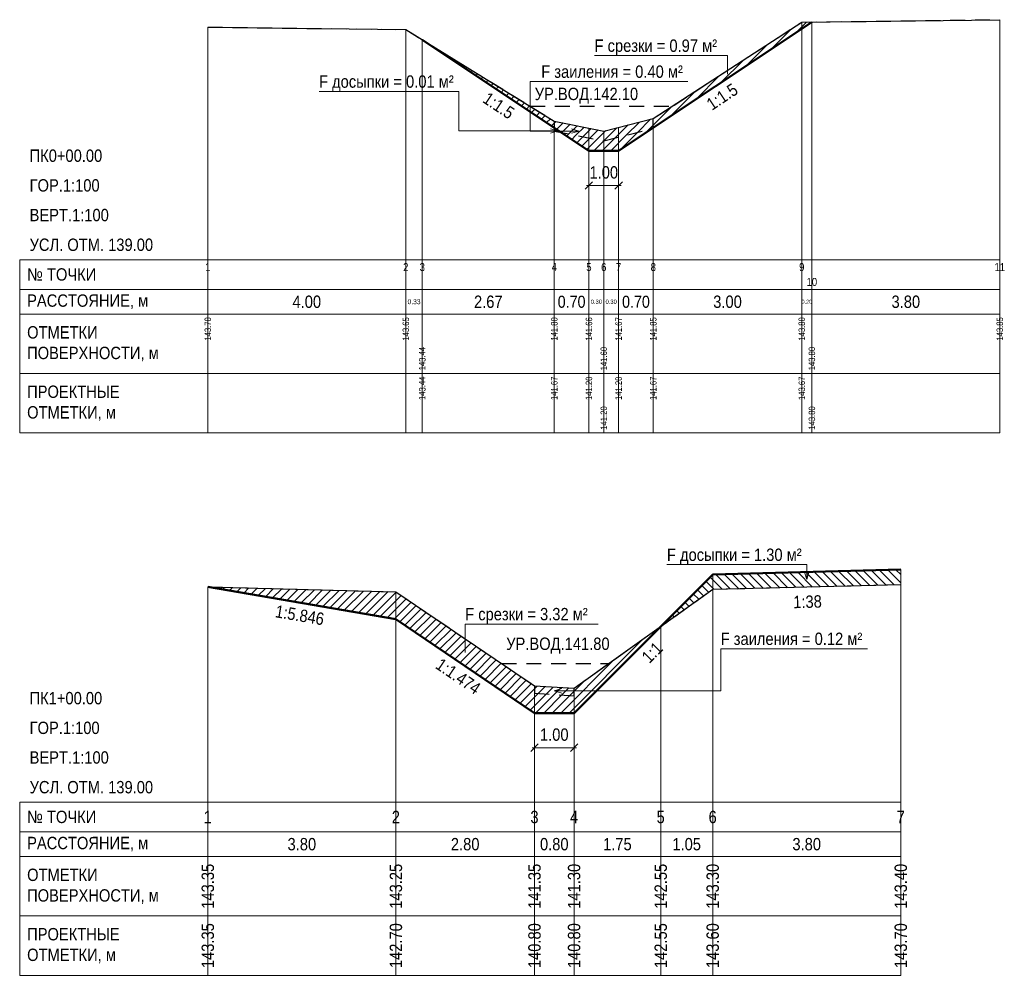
# Model space of a CAD drawing. Header units: metres. Extents: x -3.8 to 16.1, y -14.5 to 4.8.
import ezdxf
from ezdxf.enums import TextEntityAlignment as Align

# ---------------------------------------------------------------- set-up
doc = ezdxf.new("R2010")
doc.units = ezdxf.units.M
doc.linetypes.add('PROF_DASH', pattern=[2, 1.2, -0.8])
for name, color, linetype in [('PROF_CLEANED', 7, 'Continuous'), ('PROF_CUT_HATCH', 7, 'Continuous'), ('PROF_DIMENSION', 7, 'Continuous'), ('PROF_EXISTING', 7, 'Continuous'), ('PROF_FILL_HATCH', 7, 'Continuous'), ('PROF_GRID', 7, 'Continuous'), ('PROF_LEADER', 7, 'Continuous'), ('PROF_LEADER_ARROW', 7, 'Continuous'), ('PROF_ORD', 7, 'Continuous'), ('PROF_PROJECT', 7, 'Continuous'), ('PROF_SILT_HATCH', 7, 'Continuous'), ('PROF_TEXT', 7, 'Continuous'), ('PROF_WATER', 7, 'Continuous')]:
    doc.layers.add(name, color=color, linetype=linetype)
doc.styles.add('PROF_DIM_TEXT_0_85', font='Arial.ttf', dxfattribs={"width": 0.85})
doc.styles.get("Standard").update_dxf_attribs({"font": 'Arial.ttf'})
doc.dimstyles.get("Standard").update_dxf_attribs({"dimtxt": 2.5, "dimasz": 2.5, "dimexe": 1.25, "dimexo": 0.625, "dimtad": 1, "dimcen": 2.5, "dimazin": 3, "dimtfac": 1, "dimtmove": 0, "dimatfit": 3})
pattern_1 = [(45, (0, 0), (-0.0848528, 0.0848528), [])]

msp = doc.modelspace()

# ---------------------------------------------------------------- hatches: boundary and pattern name
at = {"layer": 'PROF_CUT_HATCH', "lineweight": 9}
h = msp.add_hatch(dxfattribs=at)
h.set_pattern_fill('_USER', color=1, angle=45, style=0, pattern_type=0)
h.set_pattern_definition(pattern_1)
h.paths.add_polyline_path([(9, 2.667), (12, 4.667), (12.204, 4.803), (12, 4.8), (9, 2.85)])
h = msp.add_hatch(dxfattribs=at)
h.set_pattern_fill('_USER', color=1, angle=45, style=0, pattern_type=0)
h.set_pattern_definition(pattern_1)
h.paths.add_polyline_path([(4.333, 4.444), (7, 2.667), (7, 2.8)])
h = msp.add_hatch(dxfattribs=at)
h.set_pattern_fill('_USER', color=1, angle=45, style=0, pattern_type=0)
h.set_pattern_definition(pattern_1)
h.paths.add_polyline_path([(7.143, 2.571), (7.7, 2.2), (8, 2.2), (8.3, 2.2), (8.96, 2.64), (8.3, 2.475), (8, 2.4), (7.7, 2.46)])
h = msp.add_hatch(dxfattribs=at)
h.set_pattern_fill('_USER', color=1, angle=45, style=0, pattern_type=0)
h.set_pattern_definition(pattern_1)
h.paths.add_polyline_path([(0, -6.613), (3.8, -7.263), (6.6, -9.162), (7.4, -9.162), (9.15, -7.412), (7.4, -8.662), (7.4, -8.812), (6.6, -8.763), (6.6, -8.613), (3.8, -6.713)])
at = {"layer": 'PROF_FILL_HATCH', "lineweight": 9}
h = msp.add_hatch(dxfattribs=at)
h.set_pattern_fill('_USER', color=3, angle=135, style=0, pattern_type=0)
h.set_pattern_definition([(135, (-0, 0), (-0.01904762, -0.01904762), [])])
h.paths.add_polyline_path([(7, 2.6), (7.143, 2.571), (7, 2.667)])
h = msp.add_hatch(dxfattribs=at)
h.set_pattern_fill('_USER', color=3, angle=135, style=0, pattern_type=0)
h.set_pattern_definition([(135, (-0, 0), (-0.01111111, -0.01111111), [])])
h.paths.add_polyline_path([(8.96, 2.64), (9, 2.65), (9, 2.667)])
h = msp.add_hatch(dxfattribs=at)
h.set_pattern_fill('_USER', color=3, angle=135, style=0, pattern_type=0)
h.set_pattern_definition([(135, (-0, 0), (-0.0848528, -0.0848528), [])])
h.paths.add_polyline_path([(9.15, -7.412), (10.2, -6.662), (14, -6.562), (14, -6.263), (10.2, -6.363)])
at = {"layer": 'PROF_SILT_HATCH', "lineweight": 9}
h = msp.add_hatch(dxfattribs=at)
h.set_pattern_fill('_USER', color=30, angle=45, style=0, pattern_type=0)
h.set_pattern_definition(pattern_1)
h.paths.add_polyline_path([(7, 2.6), (8, 2.4), (9, 2.65), (9, 2.85), (8, 2.6), (7, 2.8)])
h = msp.add_hatch(dxfattribs=at)
h.set_pattern_fill('_USER', color=30, angle=45, style=0, pattern_type=0)
h.set_pattern_definition(pattern_1)
h.paths.add_polyline_path([(6.6, -8.763), (7.4, -8.812), (7.4, -8.662), (6.6, -8.613)])

# ---------------------------------------------------------------- linework, layer by layer
at = {"layer": 'PROF_CLEANED', "color": 30, "linetype": 'PROF_DASH', "lineweight": 25, "ltscale": 0.25}
for points in [[(0, 4.7), (4, 4.65), (7, 2.8), (7, 2.6), (8, 2.4), (9, 2.65), (9, 2.85), (12, 4.8), (16, 4.85)], [(0, -6.613), (3.8, -6.713), (6.6, -8.613), (6.6, -8.763), (7.4, -8.812), (7.4, -8.662), (10.2, -6.662), (14, -6.562)]]:
    msp.add_lwpolyline(points, dxfattribs=at)
at = {"layer": 'PROF_EXISTING', "color": 7, "lineweight": 30}
for points in [[(0, 4.7), (4, 4.65), (7, 2.8), (8, 2.6), (9, 2.85), (12, 4.8), (16, 4.85)], [(0, -6.613), (3.8, -6.713), (6.6, -8.613), (7.4, -8.662), (10.2, -6.662), (14, -6.562)]]:
    msp.add_lwpolyline(points, dxfattribs=at)
at = {"layer": 'PROF_GRID', "color": 8, "lineweight": 18}
for points in [[(-3.8, 0), (16, 0)], [(-3.8, 0), (-3.8, -3.5)], [(0, 0), (0, -3.5)], [(16, 0), (16, -3.5)], [(-3.8, -0.6), (16, -0.6)], [(-3.8, -1.1), (16, -1.1)], [(-3.8, -2.3), (16, -2.3)], [(-3.8, -3.5), (16, -3.5)], [(-3.8, -10.963), (14, -10.963)], [(-3.8, -10.963), (-3.8, -14.463)], [(0, -10.963), (0, -14.463)], [(14, -10.963), (14, -14.463)], [(-3.8, -11.562), (14, -11.562)], [(-3.8, -12.062), (14, -12.062)], [(-3.8, -13.263), (14, -13.263)], [(-3.8, -14.463), (14, -14.463)]]:
    msp.add_lwpolyline(points, dxfattribs=at)
at = {"layer": 'PROF_LEADER', "color": 1, "lineweight": 18}
for points in [[(10.5, 3.746), (10.5, 4.125), (7.814, 4.125)], [(5.2, -7.938), (5.2, -7.363), (7.886, -7.363)]]:
    msp.add_lwpolyline(points, dxfattribs=at)
at = {"layer": 'PROF_LEADER', "color": 30, "lineweight": 18}
for points in [[(7.5, 2.6), (6.514, 2.6), (6.514, 3.6), (6.737, 3.6), (9.7, 3.6)], [(7, -8.713), (10.362, -8.713), (10.362, -7.862), (13.325, -7.862)]]:
    msp.add_lwpolyline(points, dxfattribs=at)
at = {"layer": 'PROF_LEADER', "color": 3, "lineweight": 18}
for points in [[(7.071, 2.602), (5.071, 2.602), (5.071, 3.4), (2.247, 3.4)], [(12.1, -6.463), (12.1, -6.163), (9.276, -6.163)]]:
    msp.add_lwpolyline(points, dxfattribs=at)
at = {"layer": 'PROF_LEADER_ARROW', "color": 3, "lineweight": 18}
for points in [[(6.921, 2.557), (7.071, 2.602), (6.921, 2.647)], [(12.055, -6.312), (12.1, -6.463), (12.145, -6.312)]]:
    msp.add_lwpolyline(points, dxfattribs=at)
at = {"layer": 'PROF_LEADER_ARROW', "color": 30, "lineweight": 18}
for points in [[(7.35, 2.555), (7.5, 2.6), (7.35, 2.645)], [(7.15, -8.668), (7, -8.713), (7.15, -8.758)]]:
    msp.add_lwpolyline(points, dxfattribs=at)
at = {"layer": 'PROF_ORD', "color": 8, "lineweight": 18}
for points in [[(12, -3.5), (12, 4.8)], [(12.204, -3.5), (12.204, 4.803)], [(16, -3.5), (16, 4.85)], [(0, -3.5), (0, 4.7)], [(4, -3.5), (4, 4.65)], [(4.333, -3.5), (4.333, 4.444)], [(7, -3.5), (7, 2.8)], [(9, -3.5), (9, 2.85)], [(7.7, -3.5), (7.7, 2.66)], [(8, -3.5), (8, 2.6)], [(8.3, -3.5), (8.3, 2.675)], [(10.2, -14.463), (10.2, -6.363)], [(14, -14.463), (14, -6.263)], [(0, -14.463), (0, -6.613)], [(3.8, -14.463), (3.8, -6.713)], [(9.15, -14.463), (9.15, -7.412)], [(6.6, -14.463), (6.6, -8.613)], [(7.4, -14.463), (7.4, -8.662)]]:
    msp.add_lwpolyline(points, dxfattribs=at)
at = {"layer": 'PROF_PROJECT', "color": 1, "lineweight": 50}
for points in [[(4.333, 4.444), (7.7, 2.2), (8.3, 2.2), (12.204, 4.803)], [(0, -6.613), (3.8, -7.263), (6.6, -9.162), (7.4, -9.162), (10.2, -6.363), (14, -6.263)]]:
    msp.add_lwpolyline(points, dxfattribs=at)
at = {"layer": 'PROF_WATER', "color": 5, "linetype": 'PROF_DASH', "lineweight": 30, "ltscale": 0.25}
for points in [[(6.514, 3.1), (9.385, 3.1)], [(5.937, -8.162), (8.1, -8.162)]]:
    msp.add_lwpolyline(points, dxfattribs=at)

# ---------------------------------------------------------------- texts
at = {"layer": 'PROF_TEXT', "color": 1, "lineweight": 18, "width": 0.85}
for s, p in [('F срезки = 0.97 м²', (7.814, 4.325)), ('F срезки = 3.32 м²', (5.2, -7.163))]:
    msp.add_text(s, height=0.25, dxfattribs=at).set_placement(p, align=Align.MIDDLE_LEFT)
at = {"layer": 'PROF_TEXT', "color": 30, "lineweight": 18, "width": 0.85}
for s, p in [('F заиления = 0.40 м²', (6.737, 3.8)), ('F заиления = 0.12 м²', (10.362, -7.662))]:
    msp.add_text(s, height=0.25, dxfattribs=at).set_placement(p, align=Align.MIDDLE_LEFT)
at = {"layer": 'PROF_TEXT', "color": 3, "lineweight": 18, "width": 0.85}
for s, p in [('F досыпки = 0.01 м²', (2.247, 3.6)), ('F досыпки = 1.30 м²', (9.276, -5.963))]:
    msp.add_text(s, height=0.25, dxfattribs=at).set_placement(p, align=Align.MIDDLE_LEFT)
at = {"layer": 'PROF_TEXT', "color": 5, "lineweight": 18, "width": 0.85}
for s, p in [('УР.ВОД.142.10', (7.649, 3.35)), ('УР.ВОД.141.80', (7.073, -7.762))]:
    msp.add_text(s, height=0.25, dxfattribs=at).set_placement(p, align=Align.MIDDLE_CENTER)
at = {"layer": 'PROF_TEXT', "color": 1, "lineweight": 18, "width": 0.85}
for s, height, rotation, p in [('1:1.5', 0.25, 33.6901, (10.391, 3.293)), ('1:1.5', 0.25, -33.6901, (5.878, 3.114)), ('143.44', 0.1307, 90, (4.333, -2.6)), ('141.67', 0.1307, 90, (7, -2.6)), ('141.20', 0.1307, 90, (7.7, -2.6)), ('141.20', 0.1307, 90, (8.3, -2.6)), ('141.67', 0.1307, 90, (9, -2.6)), ('143.67', 0.1307, 90, (12, -2.6)), ('141.20', 0.1307, 90, (8, -3.2)), ('143.80', 0.1307, 90, (12.204, -3.2)), ('1:38', 0.25, 1.5074, (12.116, -6.912)), ('1:5.846', 0.25, -9.7067, (1.858, -7.184)), ('1:1', 0.25, 45, (8.977, -7.939)), ('1:1.474', 0.25, -34.1597, (5.06, -8.419)), ('143.35', 0.25, 90, (0, -13.863)), ('142.70', 0.25, 90, (3.8, -13.863)), ('140.80', 0.25, 90, (6.6, -13.863)), ('140.80', 0.25, 90, (7.4, -13.863)), ('142.55', 0.25, 90, (9.15, -13.863)), ('143.60', 0.25, 90, (10.2, -13.863)), ('143.70', 0.25, 90, (14, -13.863))]:
    msp.add_text(s, height=height, rotation=rotation, dxfattribs=at).set_placement(p, align=Align.MIDDLE_CENTER)
at = {"layer": 'PROF_TEXT', "color": 7, "lineweight": 18, "width": 0.85}
for s, height, p in [('1', 0.162, (0, -0.15)), ('2', 0.162, (4, -0.15)), ('3', 0.162, (4.333, -0.15)), ('4', 0.162, (7, -0.15)), ('5', 0.162, (7.7, -0.15)), ('6', 0.162, (8, -0.15)), ('7', 0.162, (8.3, -0.15)), ('8', 0.162, (9, -0.15)), ('9', 0.162, (12, -0.15)), ('11', 0.1615, (16, -0.15)), ('10', 0.1615, (12.204, -0.45)), ('4.00', 0.25, (2, -0.85)), ('2.67', 0.25, (5.667, -0.85)), ('0.70', 0.2431, (7.35, -0.85)), ('0.70', 0.2431, (8.65, -0.85)), ('3.00', 0.25, (10.5, -0.85)), ('3.80', 0.25, (14.102, -0.85)), ('0.33', 0.0993, (4.167, -0.85)), ('0.30', 0.0863, (7.85, -0.85)), ('0.30', 0.0863, (8.15, -0.85)), ('0.20', 0.08, (12.102, -0.85)), ('1', 0.25, (0, -11.263)), ('2', 0.25, (3.8, -11.263)), ('3', 0.25, (6.6, -11.263)), ('4', 0.25, (7.4, -11.263)), ('5', 0.25, (9.15, -11.263)), ('6', 0.25, (10.2, -11.263)), ('7', 0.25, (14, -11.263)), ('3.80', 0.25, (1.9, -11.812)), ('2.80', 0.25, (5.2, -11.812)), ('0.80', 0.25, (7, -11.812)), ('1.75', 0.25, (8.275, -11.812)), ('1.05', 0.25, (9.675, -11.812)), ('3.80', 0.25, (12.1, -11.812))]:
    msp.add_text(s, height=height, dxfattribs=at).set_placement(p, align=Align.MIDDLE_CENTER)
for s, height, p in [('143.70', 0.1307, (0, -1.4)), ('143.65', 0.1307, (4, -1.4)), ('141.80', 0.1307, (7, -1.4)), ('141.66', 0.1307, (7.7, -1.4)), ('141.67', 0.1307, (8.3, -1.4)), ('141.85', 0.1307, (9, -1.4)), ('143.80', 0.1307, (12, -1.4)), ('143.85', 0.1307, (16, -1.4)), ('143.44', 0.1307, (4.333, -2)), ('141.60', 0.1307, (8, -2)), ('143.80', 0.1307, (12.204, -2)), ('143.35', 0.25, (0, -12.663)), ('143.25', 0.25, (3.8, -12.663)), ('141.35', 0.25, (6.6, -12.663)), ('141.30', 0.25, (7.4, -12.663)), ('142.55', 0.25, (9.15, -12.663)), ('143.30', 0.25, (10.2, -12.663)), ('143.40', 0.25, (14, -12.663))]:
    msp.add_text(s, height=height, rotation=90, dxfattribs=at).set_placement(p, align=Align.MIDDLE_CENTER)
at = {"layer": 'PROF_TEXT', "color": 7, "lineweight": 18, "char_height": 0.25, "attachment_point": 4}
for s, insert, width in [('{\\W0.85;\\pxql;ПК0+00.00}', (-3.6, 2.1), 3.6), ('{\\W0.85;\\pxql;ГОР.1:100}', (-3.6, 1.5), 3.6), ('{\\W0.85;\\pxql;ВЕРТ.1:100}', (-3.6, 0.9), 3.6), ('{\\W0.85;\\pxql;УСЛ. ОТМ. 139.00}', (-3.6, 0.3), 3.6), ('{\\W0.85;\\pxql;№ ТОЧКИ}', (-3.65, -0.3), 3.5), ('{\\W0.85;\\pxql;РАССТОЯНИЕ, м}', (-3.65, -0.85), 3.5), ('{\\W0.85;\\pxql;ОТМЕТКИ\\PПОВЕРХНОСТИ, м}', (-3.65, -1.7), 3.5), ('{\\W0.85;\\pxql;ПРОЕКТНЫЕ\\PОТМЕТКИ, м}', (-3.65, -2.9), 3.5), ('{\\W0.85;\\pxql;ПК1+00.00}', (-3.6, -8.863), 3.6), ('{\\W0.85;\\pxql;ГОР.1:100}', (-3.6, -9.463), 3.6), ('{\\W0.85;\\pxql;ВЕРТ.1:100}', (-3.6, -10.062), 3.6), ('{\\W0.85;\\pxql;УСЛ. ОТМ. 139.00}', (-3.6, -10.662), 3.6), ('{\\W0.85;\\pxql;№ ТОЧКИ}', (-3.65, -11.263), 3.5), ('{\\W0.85;\\pxql;РАССТОЯНИЕ, м}', (-3.65, -11.812), 3.5), ('{\\W0.85;\\pxql;ОТМЕТКИ\\PПОВЕРХНОСТИ, м}', (-3.65, -12.663), 3.5), ('{\\W0.85;\\pxql;ПРОЕКТНЫЕ\\PОТМЕТКИ, м}', (-3.65, -13.863), 3.5)]:
    msp.add_mtext(s, dxfattribs=dict(at, insert=insert, width=width))

# ---------------------------------------------------------------- dimensions: what is measured, and where the dimension line sits
at = {"layer": 'PROF_DIMENSION', "color": 1, "lineweight": 18}
for base, p1, p2 in [((7.7, 1.5), (7.7, 2.2), (8.3, 2.2)), ((6.6, -9.862), (6.6, -9.162), (7.4, -9.162))]:
    msp.add_linear_dim(base=base, p1=p1, p2=p2, dimstyle='Standard', override={"dimscale": 1, "dimtxt": 0.25, "dimasz": 0.15, "dimexe": 0.075, "dimexo": 0.0375, "dimgap": 0.0625, "dimtad": 1, "dimjust": 0, "dimtih": 1, "dimtoh": 1, "dimdec": 2, "dimlfac": 1, "dimrnd": 0, "dimzin": 0, "dimdsep": 46, "dimlunit": 2, "dimtxsty": 'PROF_DIM_TEXT_0_85', "dimtsz": 0.075, "dimdle": 0.05, "dimclrd": 1, "dimclre": 1, "dimclrt": 1, "dimtix": 0, "dimtofl": 1, "dimtmove": 2, "dimatfit": 3, "dimlwd": 18, "dimlwe": 18}, dxfattribs=at).render()

doc.saveas('drawing.dxf')
